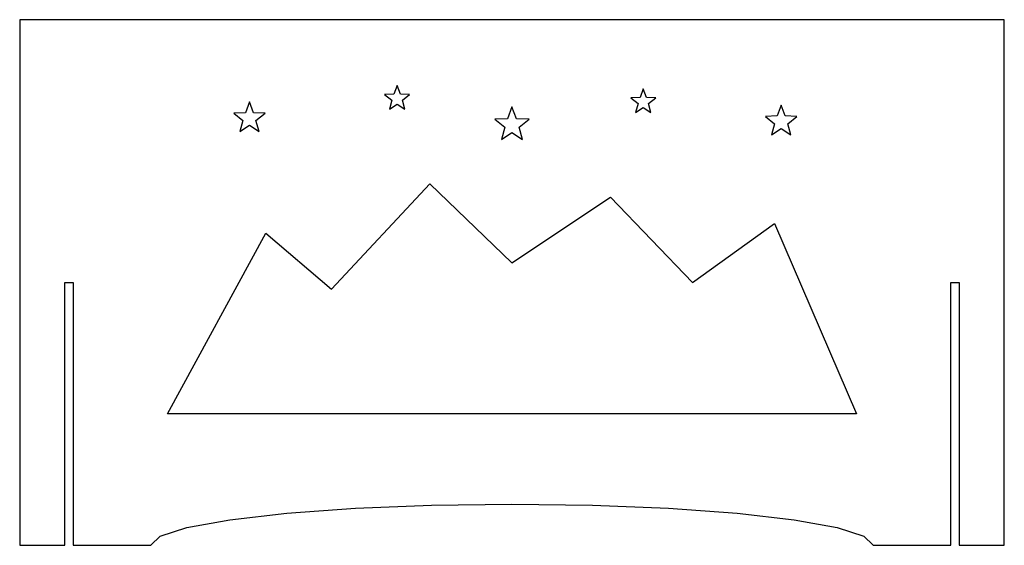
# Model space of a CAD drawing. Header units: inches. Extents: x 0 to 30, y 0 to 16.
import ezdxf

# ---------------------------------------------------------------- set-up
doc = ezdxf.new("R2010")
doc.units = ezdxf.units.IN
doc.header["$MEASUREMENT"] = 0
doc.layers.add('CUT', color=7, linetype='CONTINUOUS')

msp = doc.modelspace()

# ---------------------------------------------------------------- linework, layer by layer
at = {"layer": 'CUT'}
for p, q in [((30, 16), (0, 16)), ((0, 16), (0, 0)), ((30, 0), (30, 16)), ((11.5, 14), (11.4013, 13.7359)), ((11.5987, 13.7359), (11.5, 14)), ((19, 13.9), (18.9013, 13.6359)), ((19.0987, 13.6359), (19, 13.9)), ((7, 13.5), (6.8766, 13.1699)), ((7.1234, 13.1699), (7, 13.5)), ((11.4013, 13.7359), (11.1196, 13.7236)), ((11.1196, 13.7236), (11.3402, 13.5481)), ((11.3402, 13.5481), (11.2649, 13.2764)), ((11.8804, 13.7236), (11.5987, 13.7359)), ((11.6598, 13.5481), (11.8804, 13.7236)), ((11.7351, 13.2764), (11.6598, 13.5481)), ((18.9013, 13.6359), (18.6196, 13.6236)), ((18.6196, 13.6236), (18.8402, 13.4481)), ((19.3804, 13.6236), (19.0987, 13.6359)), ((19.1598, 13.4481), (19.3804, 13.6236)), ((11.2649, 13.2764), (11.5, 13.432)), ((11.5, 13.432), (11.7351, 13.2764)), ((15, 13.35), (14.8642, 12.9869)), ((15.1358, 12.9869), (15, 13.35)), ((18.8402, 13.4481), (18.7649, 13.1764)), ((18.7649, 13.1764), (19, 13.332)), ((19, 13.332), (19.2351, 13.1764)), ((19.2351, 13.1764), (19.1598, 13.4481)), ((23.2, 13.4), (23.0766, 13.0699)), ((23.3234, 13.0699), (23.2, 13.4)), ((6.8766, 13.1699), (6.5245, 13.1545)), ((6.5245, 13.1545), (6.8003, 12.9351)), ((6.8003, 12.9351), (6.7061, 12.5955)), ((7.4755, 13.1545), (7.1234, 13.1699)), ((7.1997, 12.9351), (7.4755, 13.1545)), ((7.2939, 12.5955), (7.1997, 12.9351)), ((14.8642, 12.9869), (14.4769, 12.97)), ((14.4769, 12.97), (14.7803, 12.7286)), ((15.5231, 12.97), (15.1358, 12.9869)), ((15.2197, 12.7286), (15.5231, 12.97)), ((23.0766, 13.0699), (22.7245, 13.0545)), ((22.7245, 13.0545), (23.0003, 12.8351)), ((23.6755, 13.0545), (23.3234, 13.0699)), ((23.3997, 12.8351), (23.6755, 13.0545)), ((6.7061, 12.5955), (7, 12.79)), ((7, 12.79), (7.2939, 12.5955)), ((14.7803, 12.7286), (14.6767, 12.355)), ((15.3233, 12.355), (15.2197, 12.7286)), ((23.0003, 12.8351), (22.9061, 12.4955)), ((22.9061, 12.4955), (23.2, 12.69)), ((23.2, 12.69), (23.4939, 12.4955)), ((23.4939, 12.4955), (23.3997, 12.8351)), ((14.6767, 12.355), (15, 12.569)), ((15, 12.569), (15.3233, 12.355)), ((9.5, 7.8), (12.5, 11)), ((12.5, 11), (15, 8.6)), ((15, 8.6), (18, 10.6)), ((18, 10.6), (20.5, 8)), ((20.5, 8), (23, 9.8)), ((23, 9.8), (25.5, 4)), ((4.5, 4), (7.5, 9.5)), ((7.5, 9.5), (9.5, 7.8)), ((1.375, 0), (1.375, 8)), ((1.375, 8), (1.625, 8)), ((1.625, 8), (1.625, 0)), ((28.375, 0), (28.375, 8)), ((28.375, 8), (28.625, 8)), ((28.625, 8), (28.625, 0)), ((25.5, 4), (4.5, 4)), ((10.2273, 1.1262), (12.5523, 1.2187)), ((12.5523, 1.2187), (15, 1.25)), ((15, 1.25), (17.4477, 1.2187)), ((17.4477, 1.2187), (19.7727, 1.1262)), ((6.3999, 0.7794), (8.1416, 0.9773)), ((8.1416, 0.9773), (10.2273, 1.1262)), ((19.7727, 1.1262), (21.8584, 0.9773)), ((21.8584, 0.9773), (23.6001, 0.7794)), ((5.0893, 0.5424), (6.3999, 0.7794)), ((23.6001, 0.7794), (24.9107, 0.5424)), ((4.2758, 0.2782), (5.0893, 0.5424)), ((24.9107, 0.5424), (25.7242, 0.2782)), ((0, 0), (1.375, 0)), ((1.625, 0), (4, 0)), ((4, 0), (4.2758, 0.2782)), ((25.7242, 0.2782), (26, 0)), ((26, 0), (28.375, 0)), ((28.625, 0), (30, 0))]:
    msp.add_line(p, q, dxfattribs=at)

doc.saveas('drawing.dxf')
